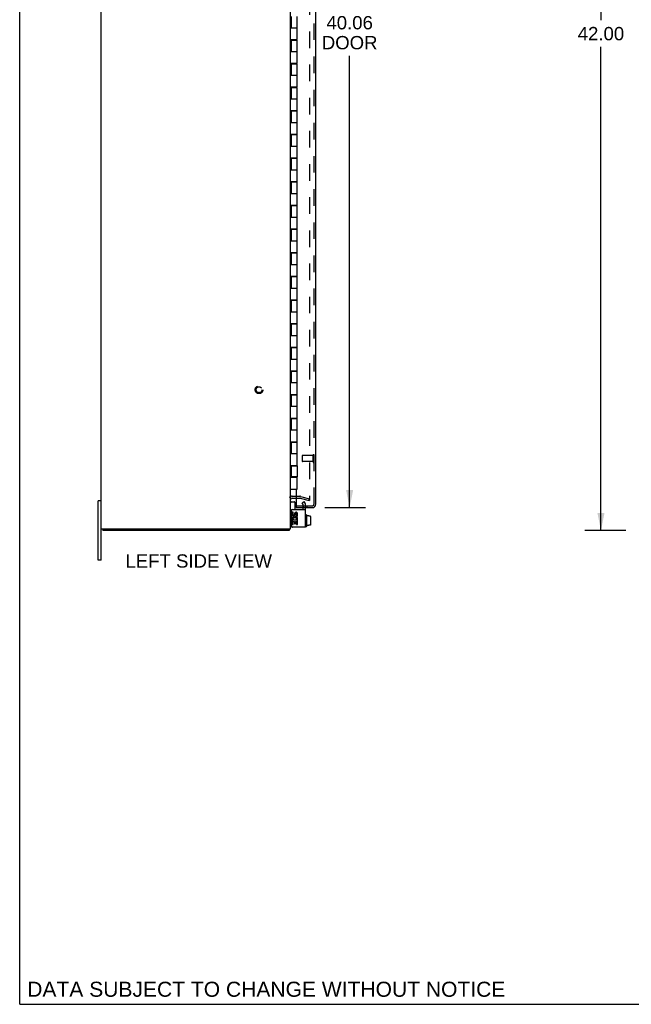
# Model space of a CAD drawing. Header units: inches. Extents: x 0 to 127, y 0 to 82.
# Tile 1 of 7: x 0 to 26, y 0 to 42. Entities that reach past the tile are written whole.
import ezdxf

# ---------------------------------------------------------------- set-up
doc = ezdxf.new("R2010")
doc.units = ezdxf.units.IN
doc.header["$LTSCALE"] = 7.00646
doc.header["$MEASUREMENT"] = 0
doc.linetypes.add('HIDDEN', pattern=[0.2, 0.1, -0.1])
doc.layers.get('0').update_dxf_attribs({"linetype": 'CONTINUOUS'})
for name, color, linetype in [('DEFAULT_2', 8, 'HIDDEN'), ('DIMENSIONS', 7, 'CONTINUOUS'), ('DOOR_ASSEMBLY', 7, 'CONTINUOUS')]:
    doc.layers.add(name, color=color, linetype=linetype)
doc.styles.get("Standard").update_dxf_attribs({"font": 'arial.ttf'})
doc.dimstyles.new('DIMSTYLE_1', dxfattribs={"dimtxt": 0.562016, "dimasz": 0.749354, "dimexe": 0.09, "dimexo": 0.07, "dimgap": 0.0375, "dimtad": 0, "dimtih": 1, "dimtoh": 1, "dimzin": 4, "dimdsep": 46, "dimtxsty": 'Standard', "dimblk": '_FILLED', "dimblk1": '_FILLED', "dimblk2": '_FILLED', "dimcen": 0.09, "dimadec": 3, "dimazin": 1, "dimtfac": 1, "dimtdec": 3, "dimtofl": 0, "dimtmove": 0, "dimatfit": 3, "dimldrblk": '_FILLED', "dimfxl": 0, "dimtolj": 1, "dimtzin": 4, "dimarcsym": 0})

# ---------------------------------------------------------------- blocks, each defined once
blk = doc.blocks.new('_FILLED')
at = {"color": 0, "linetype": 'ByBlock'}
blk.add_solid([(0, 0), (-1, 0.2), (-1, -0.2)], dxfattribs=at)
blk = doc.blocks.new('*D3')
at = {"layer": 'DIMENSIONS', "color": 2, "linetype": 'Continuous'}
for p, q in [((12.9, 61.05), (14.626, 61.05)), ((13.952, 61.05), (13.952, 42.042)), ((13.952, 20.988), (13.952, 40.074)), ((12.9, 20.988), (14.626, 20.988))]:
    blk.add_line(p, q, dxfattribs=at)
at = {"layer": 'DIMENSIONS', "color": 2, "linetype": 'Continuous', "xscale": 0.7493540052, "yscale": 0.7493540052, "zscale": 0.7493540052}
for p, rotation in [((13.952, 61.05), 90), ((13.952, 20.988), 270)]:
    blk.add_blockref('_FILLED', p, dxfattribs=dict(at, rotation=rotation))
at = {"layer": 'DIMENSIONS', "color": 2, "linetype": 'Continuous', "insert": (13.952, 41.761), "char_height": 0.562, "width": 2.35253, "attachment_point": 2, "line_spacing_factor": 0.9}
blk.add_mtext('40.06\\PDOOR', dxfattribs=at)
blk = doc.blocks.new('*D9')
at = {"layer": 'DIMENSIONS', "color": 2, "linetype": 'Continuous'}
for p, q in [((25.636, 62.019), (23.903, 62.019)), ((24.578, 62.019), (24.578, 41.581)), ((24.578, 20.019), (24.578, 40.457)), ((25.636, 20.019), (23.903, 20.019))]:
    blk.add_line(p, q, dxfattribs=at)
at = {"layer": 'DIMENSIONS', "color": 2, "linetype": 'Continuous', "xscale": 0.7493540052, "yscale": 0.7493540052, "zscale": 0.7493540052}
for p, rotation in [((24.578, 62.019), 90), ((24.578, 20.019), 270)]:
    blk.add_blockref('_FILLED', p, dxfattribs=dict(at, rotation=rotation))
at = {"layer": 'DIMENSIONS', "color": 2, "linetype": 'Continuous', "insert": (24.578, 41.3), "char_height": 0.562, "width": 1.96392, "attachment_point": 2, "line_spacing_factor": 0.9}
blk.add_mtext('42.00', dxfattribs=at)

msp = doc.modelspace()

# ---------------------------------------------------------------- linework, layer by layer
at = {"color": 7, "linetype": 'Continuous'}
for p, q in [((0, 0), (0, 82.429)), ((3.447, 21.269), (3.312, 21.269)), ((3.312, 18.769), (3.312, 21.269)), ((11.487, 21.232), (11.625, 21.232)), ((11.635, 21.222), (11.635, 20.907)), ((12.115, 20.688), (12.095, 20.688)), ((12.125, 20.678), (12.125, 20.191)), ((12.232, 20.636), (12.125, 20.636)), ((12.232, 20.636), (12.232, 20.621)), ((12.29, 20.621), (12.232, 20.621)), ((12.3, 20.61), (12.3, 20.254)), ((3.51, 20.094), (3.51, 20.019)), ((11.384, 20.094), (11.384, 20.019)), ((11.527, 20.169), (11.541, 20.169)), ((12.115, 20.181), (12.095, 20.181)), ((12.232, 20.227), (12.125, 20.227)), ((12.29, 20.243), (12.232, 20.243)), ((12.232, 20.227), (12.232, 20.243)), ((3.447, 18.769), (3.312, 18.769)), ((0, 0), (127.39, 0))]:
    msp.add_line(p, q, dxfattribs=at)
at = {"color": 3, "linetype": 'Continuous'}
for p, q in [((3.447, 18.769), (3.447, 63.269)), ((11.447, 20.094), (11.447, 61.944)), ((11.517, 21.394), (11.695, 21.394)), ((11.481, 20.847), (11.481, 20.229)), ((11.541, 20.907), (12.085, 20.907)), ((12.085, 20.169), (12.085, 20.907)), ((11.567, 20.793), (11.521, 20.793)), ((11.521, 20.793), (11.521, 20.692)), ((11.534, 20.452), (11.521, 20.452)), ((11.521, 20.452), (11.521, 20.282)), ((11.56, 20.452), (11.58, 20.467)), ((11.753, 20.452), (11.56, 20.452)), ((11.567, 20.692), (11.567, 20.793)), ((11.567, 20.406), (11.615, 20.406)), ((11.567, 20.282), (11.567, 20.406)), ((11.615, 20.738), (11.615, 20.687)), ((11.615, 20.406), (11.615, 20.306)), ((11.66, 20.692), (11.66, 20.723)), ((11.66, 20.406), (11.707, 20.406)), ((11.66, 20.306), (11.66, 20.406)), ((11.701, 20.479), (11.743, 20.461)), ((11.707, 20.723), (11.707, 20.623)), ((11.707, 20.623), (11.753, 20.623)), ((11.707, 20.406), (11.707, 20.282)), ((11.753, 20.623), (11.753, 20.723)), ((11.753, 20.282), (11.753, 20.452)), ((3.447, 20.094), (11.447, 20.094)), ((11.384, 20.019), (3.51, 20.019)), ((11.521, 20.282), (11.567, 20.282)), ((12.085, 20.169), (11.541, 20.169)), ((11.615, 20.306), (11.66, 20.306)), ((11.707, 20.282), (11.753, 20.282))]:
    msp.add_line(p, q, dxfattribs=at)
for points in [[(11.396, 20.041), (11.395, 20.036), (11.394, 20.033), (11.393, 20.031), (11.393, 20.029), (11.392, 20.028), (11.391, 20.026), (11.391, 20.024), (11.39, 20.023), (11.389, 20.022), (11.388, 20.021), (11.388, 20.02), (11.387, 20.02), (11.386, 20.019), (11.385, 20.019), (11.384, 20.019)], [(11.405, 20.062), (11.404, 20.061), (11.403, 20.059), (11.402, 20.058), (11.401, 20.055), (11.4, 20.053), (11.399, 20.051), (11.398, 20.048), (11.397, 20.046), (11.397, 20.043), (11.396, 20.041)]]:
    msp.add_lwpolyline(points, dxfattribs=at)
for centre, radius, start, end in [((11.517, 21.324), 0.07, 90, 180), ((11.541, 20.847), 0.06, 90, 180), ((11.591, 20.692), 0.0696, 180, 360), ((11.635, 20.506), 0.114, 161.4199, 206.1963), ((11.637, 20.507), 0.116, 336.5966, 161.8791), ((11.637, 20.507), 0.116, 205.737, 207.8532), ((11.591, 20.692), 0.0232, 180, 261.2295), ((11.637, 20.507), 0.0696, 336.5966, 215.1122), ((11.59, 20.696), 0.0267, 263.4285, 341.7628), ((11.683, 20.723), 0.0696, 0, 167.4177), ((11.683, 20.723), 0.0232, 0, 180.0485), ((11.302, 20.164), 0.145, 315.3986, 331.1315), ((11.541, 20.229), 0.06, 180, 270)]:
    msp.add_arc(centre, radius, start, end, dxfattribs=at)
at = {"color": 7, "linetype": 'Continuous'}
for centre, radius, start, end in [((11.487, 21.192), 0.04, 90, 180), ((11.625, 21.222), 0.01, 0, 90), ((12.095, 20.678), 0.01, 90, 180), ((12.115, 20.678), 0.01, 360, 90), ((11.527, 20.249), 0.08, 180, 270), ((12.095, 20.191), 0.01, 180, 270), ((12.115, 20.191), 0.01, 270, 0)]:
    msp.add_arc(centre, radius, start, end, dxfattribs=at)
for centre, major_axis, ratio, start_param, end_param in [((12.29, 20.61), (0, 0.0111), 0.898834, -1.570796, 0), ((12.29, 20.254), (0, 0.0113), 0.88616, -3.141593, -1.570796)]:
    msp.add_ellipse(centre, major_axis=major_axis, ratio=ratio, start_param=start_param, end_param=end_param, dxfattribs=at)
at = {"layer": 'DEFAULT_2', "color": 8, "linetype": 'HIDDEN'}
for p, q in [((12.26, 60.728), (12.26, 21.31)), ((11.517, 21.469), (11.846, 21.469)), ((11.695, 21.394), (11.846, 21.394)), ((11.856, 21.393), (12.24, 21.29)), ((11.875, 21.465), (12.26, 21.362)), ((11.939, 21.195), (12.029, 21.247)), ((12.071, 21.176), (12.029, 21.247)), ((12.24, 21.29), (12.26, 21.362)), ((11.981, 21.124), (11.939, 21.195)), ((11.981, 20.907), (11.981, 21.124)), ((12.085, 20.907), (12.085, 21.124))]:
    msp.add_line(p, q, dxfattribs=at)
for points in [[(12.245, 21.295), (12.245, 21.295), (12.243, 21.295), (12.242, 21.296)], [(12.26, 21.31), (12.26, 21.309), (12.259, 21.307), (12.259, 21.305), (12.258, 21.304), (12.257, 21.302), (12.256, 21.301), (12.255, 21.3), (12.254, 21.298), (12.253, 21.297), (12.251, 21.297), (12.25, 21.296), (12.248, 21.296), (12.247, 21.295), (12.245, 21.295)]]:
    msp.add_lwpolyline(points, dxfattribs=at)
for radius in [0.164, 0.124]:
    msp.add_circle((10.122, 25.969), radius, dxfattribs=at)
for centre, radius, start, end in [((11.517, 21.324), 0.145, 90, 141.2451), ((11.846, 21.354), 0.115, 75, 90), ((11.846, 21.354), 0.04, 75, 90), ((11.981, 21.124), 0.104, 0, 30)]:
    msp.add_arc(centre, radius, start, end, dxfattribs=at)
at = {"layer": 'DOOR_ASSEMBLY', "color": 8, "linetype": 'HIDDEN'}
for p, q in [((12.445, 21.133), (12.445, 60.905)), ((11.945, 23.177), (11.945, 22.949)), ((12.402, 23.187), (11.955, 23.187)), ((12.402, 22.939), (11.955, 22.939)), ((12.402, 23.205), (12.402, 22.921)), ((11.711, 21.063), (12.375, 21.063)), ((11.98, 21.063), (11.98, 20.988)), ((12.136, 21.063), (12.136, 20.988))]:
    msp.add_line(p, q, dxfattribs=at)
at = {"layer": 'DOOR_ASSEMBLY', "color": 3, "linetype": 'Continuous'}
for p, q in [((12.52, 21.133), (12.52, 60.905)), ((11.695, 40.769), (11.695, 40.749)), ((11.695, 39.769), (11.695, 39.749)), ((11.695, 38.769), (11.695, 38.749)), ((11.695, 37.769), (11.695, 37.749)), ((11.695, 36.769), (11.695, 36.749)), ((11.695, 35.769), (11.695, 35.749)), ((11.695, 34.769), (11.695, 34.749)), ((11.695, 33.769), (11.695, 33.749)), ((11.695, 32.769), (11.695, 32.749)), ((11.695, 31.769), (11.695, 31.749)), ((11.695, 30.769), (11.695, 30.749)), ((11.695, 29.769), (11.695, 29.749)), ((11.695, 28.769), (11.695, 28.749)), ((11.695, 27.769), (11.695, 27.749)), ((11.695, 26.769), (11.695, 26.749)), ((11.695, 25.769), (11.695, 25.749)), ((11.695, 24.769), (11.695, 24.749)), ((11.695, 23.769), (11.695, 23.749)), ((11.695, 22.769), (11.695, 22.749)), ((11.695, 22.289), (11.695, 22.269)), ((11.695, 21.769), (11.695, 21.078)), ((11.695, 20.988), (12.375, 20.988))]:
    msp.add_line(p, q, dxfattribs=at)
at = {"layer": 'DOOR_ASSEMBLY', "color": 7, "linetype": 'Continuous'}
for p, q in [((11.477, 41.749), (11.477, 41.269)), ((11.727, 40.769), (11.727, 41.749)), ((11.447, 41.269), (11.727, 41.269)), ((11.447, 40.769), (11.727, 40.769)), ((11.477, 40.749), (11.727, 40.749)), ((11.477, 40.749), (11.477, 40.269)), ((11.507, 40.769), (11.507, 40.749)), ((11.54, 40.769), (11.54, 40.749)), ((11.665, 40.769), (11.665, 40.749)), ((11.693, 40.749), (11.693, 40.769)), ((11.727, 39.769), (11.727, 40.749)), ((11.447, 40.269), (11.727, 40.269)), ((11.447, 39.769), (11.727, 39.769)), ((11.477, 39.749), (11.727, 39.749)), ((11.477, 39.749), (11.477, 39.269)), ((11.507, 39.769), (11.507, 39.749)), ((11.54, 39.769), (11.54, 39.749)), ((11.665, 39.769), (11.665, 39.749)), ((11.693, 39.749), (11.693, 39.769)), ((11.727, 38.769), (11.727, 39.749)), ((11.447, 39.269), (11.727, 39.269)), ((11.447, 38.769), (11.727, 38.769)), ((11.477, 38.749), (11.727, 38.749)), ((11.477, 38.749), (11.477, 38.269)), ((11.507, 38.769), (11.507, 38.749)), ((11.54, 38.769), (11.54, 38.749)), ((11.665, 38.769), (11.665, 38.749)), ((11.693, 38.749), (11.693, 38.769)), ((11.727, 37.769), (11.727, 38.749)), ((11.447, 38.269), (11.727, 38.269)), ((11.447, 37.769), (11.727, 37.769)), ((11.477, 37.749), (11.727, 37.749)), ((11.477, 37.749), (11.477, 37.269)), ((11.507, 37.769), (11.507, 37.749)), ((11.54, 37.769), (11.54, 37.749)), ((11.665, 37.769), (11.665, 37.749)), ((11.693, 37.749), (11.693, 37.769)), ((11.727, 36.769), (11.727, 37.749)), ((11.447, 37.269), (11.727, 37.269)), ((11.447, 36.769), (11.727, 36.769)), ((11.477, 36.749), (11.727, 36.749)), ((11.477, 36.749), (11.477, 36.269)), ((11.507, 36.769), (11.507, 36.749)), ((11.54, 36.769), (11.54, 36.749)), ((11.665, 36.769), (11.665, 36.749)), ((11.693, 36.749), (11.693, 36.769)), ((11.727, 35.769), (11.727, 36.749)), ((11.447, 36.269), (11.727, 36.269)), ((11.447, 35.769), (11.727, 35.769)), ((11.477, 35.749), (11.727, 35.749)), ((11.477, 35.749), (11.477, 35.269)), ((11.507, 35.769), (11.507, 35.749)), ((11.54, 35.769), (11.54, 35.749)), ((11.665, 35.769), (11.665, 35.749)), ((11.693, 35.749), (11.693, 35.769)), ((11.727, 34.769), (11.727, 35.749)), ((11.447, 35.269), (11.727, 35.269)), ((11.447, 34.769), (11.727, 34.769)), ((11.477, 34.749), (11.727, 34.749)), ((11.477, 34.749), (11.477, 34.269)), ((11.507, 34.769), (11.507, 34.749)), ((11.54, 34.769), (11.54, 34.749)), ((11.665, 34.769), (11.665, 34.749)), ((11.693, 34.749), (11.693, 34.769)), ((11.727, 33.769), (11.727, 34.749)), ((11.447, 34.269), (11.727, 34.269)), ((11.447, 33.769), (11.727, 33.769)), ((11.477, 33.749), (11.727, 33.749)), ((11.477, 33.749), (11.477, 33.269)), ((11.507, 33.769), (11.507, 33.749)), ((11.54, 33.769), (11.54, 33.749)), ((11.665, 33.769), (11.665, 33.749)), ((11.693, 33.749), (11.693, 33.769)), ((11.727, 32.769), (11.727, 33.749)), ((11.447, 33.269), (11.727, 33.269)), ((11.447, 32.769), (11.727, 32.769)), ((11.477, 32.749), (11.727, 32.749)), ((11.477, 32.749), (11.477, 32.269)), ((11.507, 32.769), (11.507, 32.749)), ((11.54, 32.769), (11.54, 32.749)), ((11.665, 32.769), (11.665, 32.749)), ((11.693, 32.749), (11.693, 32.769)), ((11.727, 31.769), (11.727, 32.749)), ((11.447, 32.269), (11.727, 32.269)), ((11.447, 31.769), (11.727, 31.769)), ((11.477, 31.749), (11.727, 31.749)), ((11.477, 31.749), (11.477, 31.269)), ((11.507, 31.769), (11.507, 31.749)), ((11.54, 31.769), (11.54, 31.749)), ((11.665, 31.769), (11.665, 31.749)), ((11.693, 31.749), (11.693, 31.769)), ((11.727, 30.769), (11.727, 31.749)), ((11.447, 31.269), (11.727, 31.269)), ((11.447, 30.769), (11.727, 30.769)), ((11.477, 30.749), (11.727, 30.749)), ((11.477, 30.749), (11.477, 30.269)), ((11.507, 30.769), (11.507, 30.749)), ((11.54, 30.769), (11.54, 30.749)), ((11.665, 30.769), (11.665, 30.749)), ((11.693, 30.749), (11.693, 30.769)), ((11.727, 29.769), (11.727, 30.749)), ((11.447, 30.269), (11.727, 30.269)), ((11.447, 29.769), (11.727, 29.769)), ((11.477, 29.749), (11.727, 29.749)), ((11.477, 29.749), (11.477, 29.269)), ((11.507, 29.769), (11.507, 29.749)), ((11.511, 29.769), (11.511, 29.749)), ((11.54, 29.769), (11.54, 29.749)), ((11.665, 29.769), (11.665, 29.749)), ((11.693, 29.749), (11.693, 29.769)), ((11.727, 28.769), (11.727, 29.749)), ((11.447, 29.269), (11.727, 29.269)), ((11.447, 28.769), (11.727, 28.769)), ((11.477, 28.749), (11.727, 28.749)), ((11.477, 28.749), (11.477, 28.269)), ((11.507, 28.769), (11.507, 28.749)), ((11.54, 28.769), (11.54, 28.749)), ((11.665, 28.769), (11.665, 28.749)), ((11.693, 28.749), (11.693, 28.769)), ((11.727, 27.769), (11.727, 28.749)), ((11.447, 28.269), (11.727, 28.269)), ((11.447, 27.769), (11.727, 27.769)), ((11.477, 27.749), (11.727, 27.749)), ((11.477, 27.749), (11.477, 27.269)), ((11.507, 27.769), (11.507, 27.749)), ((11.54, 27.769), (11.54, 27.749)), ((11.665, 27.769), (11.665, 27.749)), ((11.693, 27.749), (11.693, 27.769)), ((11.727, 26.769), (11.727, 27.749)), ((11.447, 27.269), (11.727, 27.269)), ((11.447, 26.769), (11.727, 26.769)), ((11.477, 26.749), (11.727, 26.749)), ((11.477, 26.749), (11.477, 26.269)), ((11.507, 26.769), (11.507, 26.749)), ((11.54, 26.769), (11.54, 26.749)), ((11.665, 26.769), (11.665, 26.749)), ((11.693, 26.749), (11.693, 26.769)), ((11.727, 25.769), (11.727, 26.749)), ((11.447, 26.269), (11.727, 26.269)), ((11.447, 25.769), (11.727, 25.769)), ((11.477, 25.749), (11.727, 25.749)), ((11.477, 25.749), (11.477, 25.269)), ((11.507, 25.769), (11.507, 25.749)), ((11.54, 25.769), (11.54, 25.749)), ((11.665, 25.769), (11.665, 25.749)), ((11.693, 25.749), (11.693, 25.769)), ((11.727, 24.769), (11.727, 25.749)), ((11.447, 25.269), (11.727, 25.269)), ((11.447, 24.769), (11.727, 24.769)), ((11.477, 24.749), (11.727, 24.749)), ((11.477, 24.749), (11.477, 24.269)), ((11.507, 24.769), (11.507, 24.749)), ((11.54, 24.769), (11.54, 24.749)), ((11.665, 24.769), (11.665, 24.749)), ((11.693, 24.749), (11.693, 24.769)), ((11.727, 23.769), (11.727, 24.749)), ((11.447, 24.269), (11.727, 24.269)), ((11.447, 23.769), (11.727, 23.769)), ((11.477, 23.749), (11.727, 23.749)), ((11.477, 23.749), (11.477, 23.269)), ((11.507, 23.769), (11.507, 23.749)), ((11.54, 23.769), (11.54, 23.749)), ((11.665, 23.769), (11.665, 23.749)), ((11.693, 23.749), (11.693, 23.769)), ((11.727, 22.769), (11.727, 23.749)), ((11.447, 23.269), (11.727, 23.269)), ((11.447, 22.769), (11.727, 22.769)), ((11.477, 22.749), (11.727, 22.749)), ((11.477, 22.749), (11.477, 22.289)), ((11.507, 22.769), (11.507, 22.749)), ((11.54, 22.769), (11.54, 22.749)), ((11.665, 22.769), (11.665, 22.749)), ((11.693, 22.749), (11.693, 22.769)), ((11.727, 22.749), (11.727, 22.289)), ((11.447, 22.269), (11.727, 22.269)), ((11.727, 22.289), (11.477, 22.289)), ((11.507, 22.289), (11.507, 22.269)), ((11.511, 22.269), (11.511, 22.289)), ((11.54, 22.289), (11.54, 22.269)), ((11.665, 22.289), (11.665, 22.269)), ((11.693, 22.269), (11.693, 22.289)), ((11.727, 21.769), (11.727, 22.269)), ((11.447, 21.769), (11.727, 21.769)), ((11.695, 21.063), (11.711, 21.063)), ((11.695, 21.063), (11.695, 20.988))]:
    msp.add_line(p, q, dxfattribs=at)
at = {"layer": 'DOOR_ASSEMBLY', "color": 8, "linetype": 'HIDDEN'}
for centre, radius, start, end in [((11.955, 23.177), 0.01, 90, 180), ((11.955, 22.949), 0.01, 180, 270), ((12.424, 23.205), 0.0215, 0, 180), ((12.424, 22.921), 0.0215, 180, 360), ((12.375, 21.133), 0.07, 270, 360)]:
    msp.add_arc(centre, radius, start, end, dxfattribs=at)
at = {"layer": 'DOOR_ASSEMBLY', "color": 3, "linetype": 'Continuous'}
for centre, radius, start, end in [((11.711, 21.078), 0.0156, 180, 270), ((12.375, 21.133), 0.145, 270, 360)]:
    msp.add_arc(centre, radius, start, end, dxfattribs=at)

# ---------------------------------------------------------------- texts
at = {"layer": 'DIMENSIONS', "color": 2, "linetype": 'Continuous', "line_spacing_factor": 0.9}
for s, insert, char_height, width, attachment_point in [('LEFT SIDE VIEW', (7.571, 19.014), 0.56202, 6.18008, 2), ('DATA SUBJECT TO CHANGE WITHOUT NOTICE', (0.319, 0.955), 0.63695, 20.17879, 1)]:
    msp.add_mtext(s, dxfattribs=dict(at, insert=insert, char_height=char_height, width=width, attachment_point=attachment_point))

# ---------------------------------------------------------------- dimensions: what is measured, and where the dimension line sits
at = {"layer": 'DIMENSIONS', "color": 2, "linetype": 'Continuous'}
dim = msp.add_linear_dim(base=(24.578, 20.019), p1=(25.706, 62.019), p2=(25.706, 20.019), angle=270, dimstyle='DIMSTYLE_1', dxfattribs=at)
dim.commit()
dim.dimension.update_dxf_attribs({"geometry": '*D9', "text_midpoint": (24.563, 41.016), "dimtype": 160})
dim = msp.add_linear_dim(base=(13.952, 20.988), p1=(12.83, 61.05), p2=(12.83, 20.988), angle=270, text='<>\\PDOOR', dimstyle='DIMSTYLE_1', dxfattribs=at)
dim.commit()
dim.dimension.update_dxf_attribs({"geometry": '*D3', "text_midpoint": (13.952, 41.058), "dimtype": 160})

doc.saveas('drawing.dxf')
